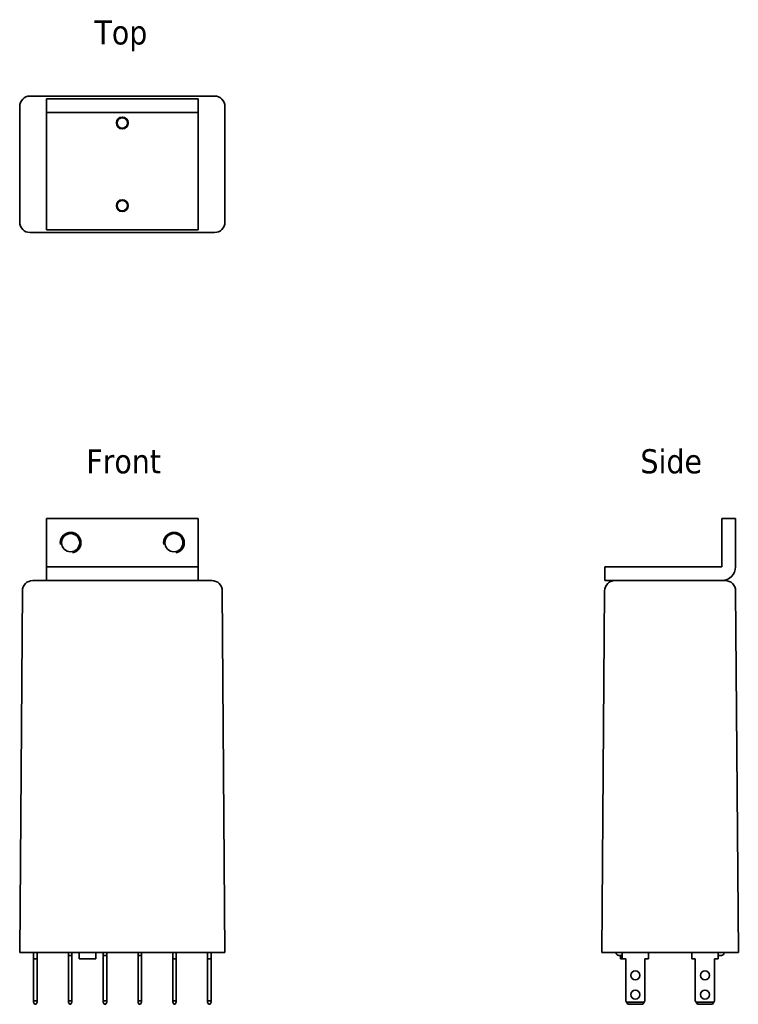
# Model space of a CAD drawing. Header units: millimetres. Extents: x 49 to 153, y 85 to 228.
import ezdxf

# ---------------------------------------------------------------- set-up
doc = ezdxf.new("R2010")
doc.units = ezdxf.units.MM
for name, color, linetype, lineweight in [('Symbol (ISO)', 7, 'Continuous', 25), ('Visible (ISO)', 7, 'Continuous', 35), ('Visible Narrow (ISO)', 7, 'Continuous', 35)]:
    doc.layers.add(name, color=color, linetype=linetype, lineweight=lineweight)
doc.styles.add('Label Text (ISO)', font='TAHOMA.TTF')

msp = doc.modelspace()

# ---------------------------------------------------------------- linework, layer by layer
at = {"layer": 'Visible (ISO)'}
for p, q in [((50.26, 216.79), (77.06, 216.79)), ((74.66, 216.39), (52.66, 216.39)), ((52.66, 216.39), (52.66, 214.39)), ((74.66, 214.39), (74.66, 216.39)), ((48.76, 215.29), (48.76, 198.49)), ((52.66, 197.39), (52.66, 214.39)), ((52.66, 214.39), (52.66, 214.39)), ((74.66, 214.39), (52.66, 214.39)), ((74.66, 214.39), (74.66, 214.39)), ((74.66, 214.39), (74.66, 197.39)), ((78.56, 198.49), (78.56, 215.29)), ((74.66, 197.39), (52.66, 197.39)), ((77.06, 196.99), (50.26, 196.99)), ((52.66, 155.47), (52.66, 148.47)), ((74.66, 155.47), (52.66, 155.47)), ((74.66, 148.47), (74.66, 155.47)), ((150.69, 155.47), (152.69, 155.47)), ((150.69, 148.47), (150.69, 155.47)), ((152.69, 155.47), (152.69, 148.47)), ((52.66, 146.47), (52.66, 148.47)), ((52.66, 148.47), (52.66, 148.47)), ((74.66, 148.47), (52.66, 148.47)), ((74.66, 148.47), (74.66, 148.47)), ((74.66, 146.47), (74.66, 148.47)), ((150.69, 148.47), (133.69, 148.47)), ((133.69, 146.47), (133.69, 148.47)), ((52.66, 146.47), (50.65, 146.47)), ((74.66, 146.47), (52.66, 146.47)), ((76.67, 146.47), (74.66, 146.47)), ((135.18, 146.47), (133.69, 146.47)), ((151.19, 146.47), (135.18, 146.47)), ((49.15, 144.98), (48.76, 92.47)), ((78.56, 92.47), (78.17, 144.98)), ((133.68, 144.98), (133.29, 92.47)), ((153.09, 92.47), (152.69, 144.98)), ((50.26, 92.47), (48.76, 92.47)), ((77.06, 92.47), (50.26, 92.47)), ((50.79, 91.57), (50.79, 92.47)), ((50.79, 85.49), (50.79, 91.57)), ((50.79, 91.57), (51.29, 91.57)), ((51.29, 91.57), (51.29, 92.47)), ((51.29, 85.49), (51.29, 91.57)), ((55.84, 92.07), (55.84, 92.47)), ((55.84, 92.07), (55.84, 85.49)), ((55.84, 92.07), (56.34, 92.07)), ((56.34, 92.47), (56.34, 92.07)), ((56.34, 85.49), (56.34, 92.07)), ((57.41, 92.47), (57.41, 91.57)), ((59.81, 91.57), (57.41, 91.57)), ((59.81, 92.47), (59.81, 91.57)), ((60.89, 92.07), (60.89, 92.47)), ((60.89, 92.07), (60.89, 85.49)), ((60.89, 92.07), (61.39, 92.07)), ((61.39, 92.47), (61.39, 92.07)), ((61.39, 85.49), (61.39, 92.07)), ((65.94, 92.07), (65.94, 92.47)), ((65.94, 92.07), (65.94, 85.49)), ((65.94, 92.07), (66.44, 92.07)), ((66.44, 92.47), (66.44, 92.07)), ((66.44, 85.49), (66.44, 92.07)), ((70.99, 91.57), (70.99, 92.47)), ((70.99, 85.49), (70.99, 91.57)), ((70.99, 91.57), (71.49, 91.57)), ((71.49, 91.57), (71.49, 92.47)), ((71.49, 85.49), (71.49, 91.57)), ((76.04, 92.47), (76.04, 91.57)), ((76.04, 91.57), (76.04, 85.49)), ((76.54, 91.57), (76.04, 91.57)), ((76.54, 92.47), (76.54, 91.57)), ((76.54, 91.57), (76.54, 85.49)), ((78.56, 92.47), (77.06, 92.47)), ((134.79, 92.47), (133.29, 92.47)), ((134.79, 92.47), (151.59, 92.47)), ((136.24, 92.07), (135.74, 92.07)), ((135.99, 92.07), (135.99, 91.57)), ((136.24, 91.57), (135.99, 91.57)), ((136.24, 92.47), (136.24, 91.57)), ((136.24, 91.57), (136.74, 91.57)), ((136.74, 91.57), (136.74, 85.49)), ((139.54, 85.49), (139.54, 91.57)), ((139.54, 91.57), (140.04, 91.57)), ((140.04, 91.57), (140.04, 92.47)), ((146.34, 92.47), (146.34, 91.57)), ((146.34, 91.57), (146.84, 91.57)), ((146.84, 91.57), (146.84, 85.49)), ((149.64, 85.49), (149.64, 91.57)), ((149.64, 91.57), (150.14, 91.57)), ((150.14, 91.57), (150.14, 92.47)), ((150.64, 92.07), (150.14, 92.07)), ((153.09, 92.47), (151.59, 92.47)), ((50.79, 85.27), (50.79, 85.49)), ((50.79, 85.49), (51.29, 85.49)), ((50.93, 84.97), (50.79, 85.27)), ((50.93, 84.97), (51.15, 84.97)), ((51.29, 85.27), (51.15, 84.97)), ((51.29, 85.27), (51.29, 85.49)), ((55.84, 85.49), (55.84, 85.27)), ((55.84, 85.49), (56.34, 85.49)), ((55.98, 84.97), (55.84, 85.27)), ((55.98, 84.97), (56.2, 84.97)), ((56.34, 85.27), (56.2, 84.97)), ((56.34, 85.27), (56.34, 85.49)), ((60.89, 85.49), (60.89, 85.27)), ((60.89, 85.49), (61.39, 85.49)), ((61.03, 84.97), (60.89, 85.27)), ((61.03, 84.97), (61.25, 84.97)), ((61.39, 85.27), (61.25, 84.97)), ((61.39, 85.27), (61.39, 85.49)), ((65.94, 85.49), (65.94, 85.27)), ((65.94, 85.49), (66.44, 85.49)), ((66.08, 84.97), (65.94, 85.27)), ((66.08, 84.97), (66.3, 84.97)), ((66.44, 85.27), (66.3, 84.97)), ((66.44, 85.27), (66.44, 85.49)), ((70.99, 85.27), (70.99, 85.49)), ((70.99, 85.49), (71.49, 85.49)), ((71.13, 84.97), (70.99, 85.27)), ((71.13, 84.97), (71.35, 84.97)), ((71.49, 85.27), (71.35, 84.97)), ((71.49, 85.27), (71.49, 85.49)), ((76.54, 85.49), (76.04, 85.49)), ((76.04, 85.49), (76.04, 85.27)), ((76.18, 84.97), (76.04, 85.27)), ((76.4, 84.97), (76.18, 84.97)), ((76.54, 85.27), (76.4, 84.97)), ((76.54, 85.49), (76.54, 85.27)), ((136.74, 85.49), (136.86, 85.27)), ((139.41, 85.27), (136.86, 85.27)), ((136.86, 85.27), (137.04, 84.97)), ((137.04, 84.97), (139.24, 84.97)), ((139.24, 84.97), (139.41, 85.27)), ((139.41, 85.27), (139.54, 85.49)), ((146.84, 85.49), (146.96, 85.27)), ((149.51, 85.27), (146.96, 85.27)), ((146.96, 85.27), (147.14, 84.97)), ((147.14, 84.97), (149.34, 84.97)), ((149.34, 84.97), (149.51, 85.27)), ((149.51, 85.27), (149.64, 85.49))]:
    msp.add_line(p, q, dxfattribs=at)
for centre, radius in [((63.66, 212.89), 0.864), ((63.66, 212.89), 0.755), ((63.66, 200.89), 0.864), ((63.66, 200.89), 0.755), ((56.16, 151.97), 1.31), ((71.16, 151.97), 1.31), ((138.14, 89.17), 0.65), ((148.24, 89.17), 0.65), ((138.14, 86.37), 0.65), ((148.24, 86.37), 0.65)]:
    msp.add_circle(centre, radius, dxfattribs=at)
for centre, radius, start, end in [((150.69, 148.47), 0.001, 270, 0), ((150.69, 148.47), 2, 270, 0), ((50.65, 144.97), 1.5, 90, 179.5756), ((76.67, 144.97), 1.5, 0.4244, 90), ((135.18, 144.97), 1.5, 90, 179.5676), ((151.19, 144.97), 1.5, 0.4324, 90), ((135.74, 92.47), 0.4, 180, 270), ((150.64, 92.47), 0.4, 270, 0)]:
    msp.add_arc(centre, radius, start, end, dxfattribs=at)
for centre, major_axis, start_param, end_param in [((50.26, 215.29), (-1.05, 1.07), 5.507161, 7.077901), ((77.06, 215.29), (1.05, 1.07), 5.48847, 7.05921), ((50.26, 198.49), (-1.05, -1.07), 5.48847, 7.05921), ((77.06, 198.49), (1.05, -1.07), 5.507161, 7.077901)]:
    msp.add_ellipse(centre, major_axis=major_axis, ratio=0.999944, start_param=start_param, end_param=end_param, dxfattribs=at)
at = {"layer": 'Visible Narrow (ISO)'}
for centre, radius, start, end in [((63.66, 212.89), 0.761, 260, 170), ((63.66, 200.89), 0.761, 260, 170), ((56.16, 151.97), 1.5, 280, 190), ((71.16, 151.97), 1.5, 280, 190)]:
    msp.add_arc(centre, radius, start, end, dxfattribs=at)

# ---------------------------------------------------------------- texts
at = {"layer": 'Symbol (ISO)', "char_height": 3.5, "attachment_point": 7, "style": 'Label Text (ISO)'}
for s, insert in [('Top', (59.62, 223.29)), ('Side', (138.88, 161.97))]:
    msp.add_mtext(s, dxfattribs=dict(at, insert=insert))
at = {"layer": 'Symbol (ISO)', "insert": (58.44, 161.97), "char_height": 3.5, "attachment_point": 7, "line_spacing_factor": 1.16, "style": 'Label Text (ISO)'}
msp.add_mtext('Front', dxfattribs=at)

doc.saveas('drawing.dxf')
